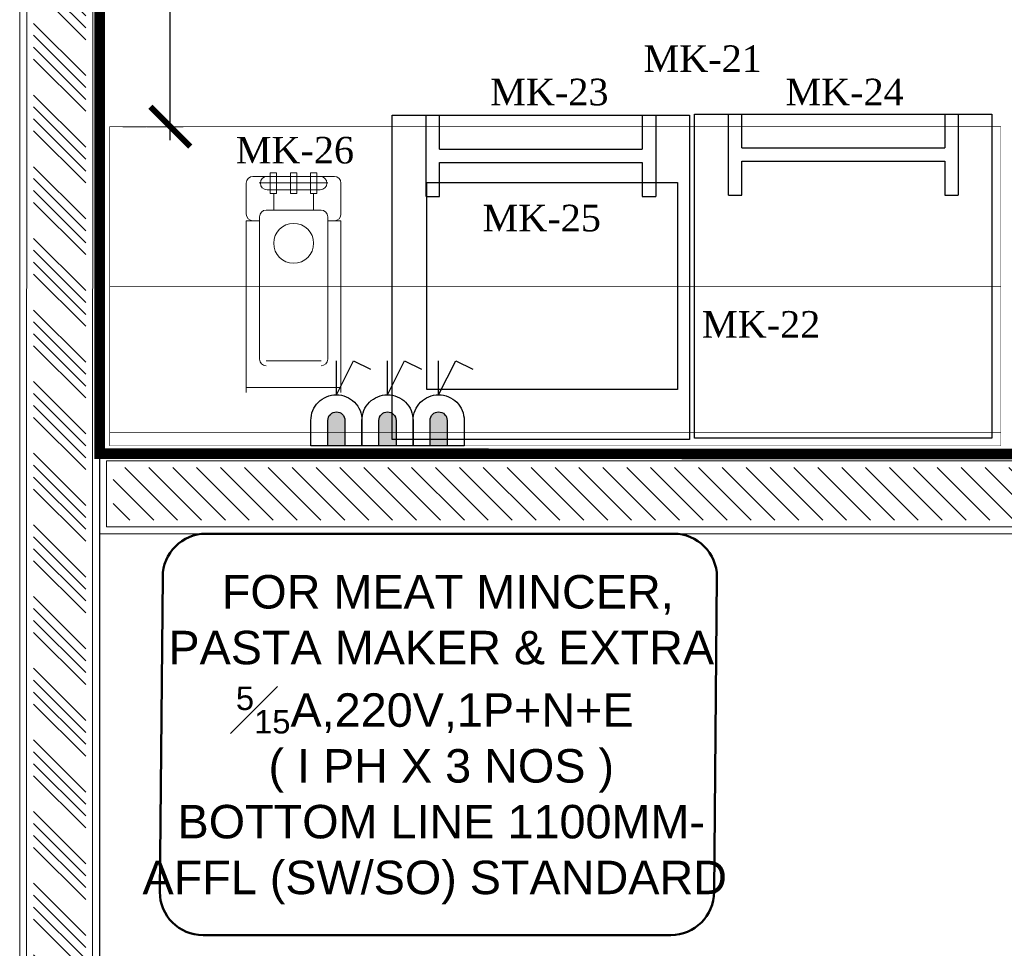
# Model space of a CAD drawing. Header units: millimetres. Extents: x 1277566 to 1493426, y 1039116 to 1145896.
# Tile 75 of 151: x 1368610 to 1370460, y 1134827 to 1136573. Entities that reach past the tile are written whole.
import ezdxf

# ---------------------------------------------------------------- set-up
doc = ezdxf.new("R2010")
doc.units = ezdxf.units.MM
doc.header["$PDMODE"] = 67
doc.linetypes.add('DASHED2', pattern=[0.375, 0.25, -0.125])
for name, color, linetype in [('200', 2, 'Continuous'), ('ELECTRICAL', 4, 'Continuous'), ('Equipment Name', 8, 'Continuous')]:
    doc.layers.add(name, color=color, linetype=linetype)
for name, color, linetype, lineweight in [('A Equipments', 7, 'Continuous', 5), ('CIVIL WALL HATCH', 7, 'Continuous', 5), ('CKD Dimensions', 3, 'Continuous', 0), ('CKD Equipments', 252, 'Continuous', 0), ('Comm BCAS Rejected', 1, 'Continuous', 9), ('ELE-TEXT', 255, 'Continuous', 25), ('FRONT COUNTER', 214, 'Continuous', 18), ('L4', 7, 'Continuous', 25), ('L6', 252, 'Continuous', 13), ('L7', 252, 'Continuous', 0), ('PLASTER', 252, 'Continuous', 9), ('tile finish', 32, 'Continuous', 9)]:
    doc.layers.add(name, color=color, linetype=linetype, lineweight=lineweight)
doc.layers.add('Equipment', color=7, linetype='Continuous', lineweight=9, true_color=0xcc6600)
doc.styles.add('Arial', font='arial.ttf', dxfattribs={"height": 3500})
doc.styles.add('CKD_Dimension Text', font='BOOKOS.TTF')
doc.styles.add('ROMANS', font='arial.ttf', dxfattribs={"width": 0.75})
doc.styles.add('text', font='GOTHICBI.TTF')
doc.dimstyles.new('1.300', dxfattribs={"dimtxt": 150, "dimasz": 75, "dimexe": 25, "dimexo": 25, "dimgap": 15, "dimtad": 0, "dimdec": 0, "dimdsep": 46, "dimtxsty": 'ROMANS', "dimblk": 'ARCHTICK', "dimcen": 0.09, "dimdle": 25, "dimclrd": 256, "dimclre": 256, "dimclrt": 256, "dimadec": 1, "dimazin": 2, "dimtfac": 1, "dimtdec": 0, "dimtmove": 2, "dimatfit": 3, "dimldrblk": 'OPEN90', "dimfxl": 100, "dimtolj": 1, "dimtzin": 0, "dimlwe": -1, "dimarcsym": 0})
doc.dimstyles.new('CKD 6', dxfattribs={"dimtxt": 90, "dimasz": 75, "dimexe": 0, "dimexo": 6, "dimgap": 7.5, "dimtad": 0, "dimdec": 0, "dimzin": 1, "dimdsep": 46, "dimtxsty": 'text', "dimblk": 'ARCHTICK', "dimcen": 54, "dimdle": 0.0015, "dimclrd": 256, "dimclre": 256, "dimclrt": 256, "dimazin": 0, "dimtfac": 1, "dimtdec": 0, "dimtix": 1, "dimtmove": 0, "dimatfit": 3, "dimfxl": 1, "dimlwd": -1, "dimlwe": -1, "dimarcsym": 0})

# ---------------------------------------------------------------- blocks, each defined once
blk = doc.blocks.new('G$C1CE0169D')
at = {"layer": '200', "color": 6}
for p, q in [((609.6, 558.8), (0, 558.8)), ((0, 558.8), (0, 0)), ((609.6, 0), (609.6, 558.8)), ((609.6, 495.3), (457.2, 495.3)), ((457.2, 469.9), (457.2, 495.3)), ((520.7, 469.9), (457.2, 469.9)), ((520.7, 88.9), (520.7, 469.9)), ((546.1, 88.9), (546.1, 469.9)), ((609.6, 469.9), (546.1, 469.9)), ((457.2, 88.9), (520.7, 88.9)), ((457.2, 63.5), (457.2, 88.9)), ((546.1, 88.9), (609.6, 88.9)), ((457.2, 63.5), (609.6, 63.5)), ((0, 0), (609.6, 0))]:
    blk.add_line(p, q, dxfattribs=at)
blk = doc.blocks.new('_ARCHTICK')
at = {"color": 0, "linetype": 'ByBlock', "const_width": 0.15}
blk.add_lwpolyline([(-0.5, -0.5), (0.5, 0.5)], dxfattribs=at)
blk = doc.blocks.new('*D163')
at = {"layer": 'CKD Dimensions', "transparency": 16777216}
for p, q in [((1370197.4, 1137329.4), (1370792.3, 1137329.4)), ((1370723.3, 1136372.7), (1370792.3, 1136372.7))]:
    blk.add_line(p, q, dxfattribs=at)
at = {"layer": 'CKD Dimensions', "color": 30, "transparency": 16777216}
for p, q in [((1370792.3, 1137329.4), (1370792.3, 1137051.5)), ((1370792.3, 1136372.7), (1370792.3, 1136650.6))]:
    blk.add_line(p, q, dxfattribs=at)
at = {"layer": 'Defpoints', "color": 0, "transparency": 16777216}
for p in [(1370191.4, 1137329.4, 0), (1370717.3, 1136372.7), (1370792.3, 1136372.7)]:
    blk.add_point(p, dxfattribs=at)
at = {"layer": 'CKD Dimensions', "color": 30, "transparency": 16777216, "xscale": 75, "yscale": 75, "zscale": 75}
for p, rotation in [((1370792.3, 1137329.4), 90), ((1370792.3, 1136372.7), 270)]:
    blk.add_blockref('_ARCHTICK', p, dxfattribs=dict(at, rotation=rotation))
at = {"layer": 'CKD Dimensions', "transparency": 16777216, "insert": (1370792.3, 1136851.1), "char_height": 60, "attachment_point": 5, "rotation": 90, "style": 'text'}
blk.add_mtext('957 [3\'-2"]', dxfattribs=at)
blk = doc.blocks.new('*D154')
at = {"layer": 'Defpoints', "color": 0, "transparency": 16777216}
for p in [(1368778.4, 1137348.4, 0), (1368778.8, 1136371.7), (1368892.9, 1136371.7)]:
    blk.add_point(p, dxfattribs=at)
at = {"layer": 'L7', "lineweight": -2, "transparency": 16777216}
for p, q in [((1368892.9, 1137373.4), (1368892.9, 1136999.3)), ((1368892.9, 1136346.7), (1368892.9, 1136720.8))]:
    blk.add_line(p, q, dxfattribs=at)
at = {"layer": 'L7', "linetype": 'DASHED2', "transparency": 16777216}
for p, q in [((1368803.4, 1137348.4), (1368917.9, 1137348.4)), ((1368803.8, 1136371.7), (1368917.9, 1136371.7))]:
    blk.add_line(p, q, dxfattribs=at)
at = {"layer": 'L7', "lineweight": -2, "transparency": 16777216, "xscale": 75, "yscale": 75, "zscale": 75}
for p, rotation in [((1368892.9, 1137348.4), 90), ((1368892.9, 1136371.7), 270)]:
    blk.add_blockref('_ARCHTICK', p, dxfattribs=dict(at, rotation=rotation))
at = {"layer": 'L7', "transparency": 16777216, "insert": (1368892.9, 1136860.1), "char_height": 150, "attachment_point": 5, "rotation": 90, "style": 'ROMANS', "bg_fill": 3, "box_fill_scale": 1.1, "bg_fill_color": 256, "bg_fill_true_color": 13158600, "bg_fill_transparency": 0}
blk.add_mtext('\\A1;977', dxfattribs=at)
blk = doc.blocks.new('_Open90')
at = {"color": 0, "linetype": 'ByBlock', "lineweight": -2}
for p, q in [((-0.5, 0.5), (0, 0)), ((0, 0), (-1, 0)), ((0, 0), (-0.5, -0.5))]:
    blk.add_line(p, q, dxfattribs=at)
blk = doc.blocks.new('A$C41F15E28')
at = {"layer": 'L4'}
blk.add_hatch(color=7, dxfattribs=at).paths.add_polyline_path([(15.5, 0), (-15.5, 0), (-15.5, -46.4, 0.414214), (0, -61.9, 0.414214), (15.5, -46.4)])
at = {"layer": 'L4', "color": 7}
for p, q in [((0, -92.9), (-31, -154.8)), ((0, -92.9), (0, -154.8)), ((-31, -154.8), (-61.9, -139.3))]:
    blk.add_line(p, q, dxfattribs=at)
blk.add_lwpolyline([(-46.4, 0), (46.4, 0), (46.4, -46.4, -0.414214), (0, -92.9), (0, -92.9, -0.414214), (-46.4, -46.4), (-46.4, 0)], format="xyb", dxfattribs=at)
blk.add_lwpolyline([(-15.5, 0), (15.5, 0), (15.5, -46.4, -0.414214), (0, -61.9, -0.414214), (-15.5, -46.4)], format="xyb", close=True, dxfattribs=at)

msp = doc.modelspace()

# ---------------------------------------------------------------- hatches: boundary and pattern name
at = {"layer": 'CIVIL WALL HATCH'}
h = msp.add_hatch(dxfattribs=at)
h.set_pattern_fill('ANSI34', color=256, scale=5, angle=90)
h.set_pattern_definition([(135, (185545.61, -46618.93), (-67.351921, -67.351921), []), (135, (185545.61, -46596.48), (-67.351921, -67.351921), []), (135, (185545.61, -46574.03), (-67.351921, -67.351921), []), (135, (185545.61, -46551.58), (-67.351921, -67.351921), [])])
h.paths.add_polyline_path([(1368733.9579, 1138302.9562), (1368733.7873, 1133832.4515), (1368635.7946, 1133832.4515), (1368635.9652, 1138302.9562)])
h = msp.add_hatch(dxfattribs=at)
h.set_pattern_fill('ANSI31', color=256, scale=10, angle=270)
h.set_pattern_definition([(315, (185545.612, -46630.876), (22.4506403, 22.4506403), [])])
h.paths.add_polyline_path([(1371607.0766, 1135731.0103), (1368785.4103, 1135731.1627), (1368785.39, 1135632.15), (1368884.3991, 1135632.1498), (1368884.3992, 1135632.1499), (1371508.0127, 1135632.0116), (1371607.1148, 1135632.0003)])

# ---------------------------------------------------------------- linework, layer by layer
msp.add_line((1368759.9615, 1138328.9599), (1368759.7909, 1133806.4478))
at = {"color": 4}
msp.add_lwpolyline([(1369375.0221, 1136266.7129), (1369845.8357, 1136266.7129), (1369845.8357, 1135877.6956), (1369375.0221, 1135877.6956)], close=True, dxfattribs=at)
at = {"layer": 'A Equipments'}
msp.add_circle((1369124.6404, 1136152.5106), 37.5, dxfattribs=at)
at = {"layer": 'Comm BCAS Rejected'}
msp.add_line((1368609.7909, 1133656.4478), (1368609.7909, 1143710.0341), dxfattribs=at)
at = {"layer": 'ELECTRICAL', "color": 0, "lineweight": 50}
msp.add_lwpolyline([(1368878.5521, 1135525.3069), (1368873.0798, 1134933.2412, 0.414213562), (1368954.39, 1134851.931), (1369833.3904, 1134851.931, 0.414213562), (1369914.7006, 1134933.2412), (1369920.173, 1135525.3069, 0.414213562), (1369838.8627, 1135606.6172), (1368959.8624, 1135606.6172, 0.414213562)], format="xyb", close=True, dxfattribs=at)
at = {"layer": 'Equipment', "lineweight": 5, "ltscale": 25}
for p, q in [((1369201.1404, 1136278.1989), (1369048.1404, 1136278.1989)), ((1369080.7416, 1136285.1989), (1369092.7416, 1136285.1989)), ((1369080.7416, 1136246.1714), (1369080.7416, 1136285.1989)), ((1369092.7416, 1136246.1714), (1369092.7416, 1136285.1989)), ((1369130.6404, 1136285.1989), (1369118.6404, 1136285.1989)), ((1369118.6404, 1136246.1714), (1369118.6404, 1136285.1989)), ((1369130.6404, 1136246.1714), (1369130.6404, 1136285.1989)), ((1369168.5391, 1136285.1989), (1369156.5391, 1136285.1989)), ((1369156.5391, 1136246.1714), (1369156.5391, 1136285.1989)), ((1369168.5391, 1136246.1714), (1369168.5391, 1136285.1989)), ((1369035.6404, 1136207.547), (1369035.6404, 1136265.6989)), ((1369060.1404, 1136266.1989), (1369189.1404, 1136266.1989)), ((1369213.6404, 1136207.547), (1369213.6404, 1136265.6989)), ((1369087.1404, 1136253.1989), (1369074.6404, 1136253.1989)), ((1369092.7416, 1136246.1714), (1369080.7416, 1136246.1714)), ((1369087.1404, 1136253.1989), (1369162.1404, 1136253.1989)), ((1369087.1404, 1136215.0106), (1369087.1404, 1136246.1714)), ((1369118.6404, 1136246.1714), (1369130.6404, 1136246.1714)), ((1369156.5391, 1136246.1714), (1369168.5391, 1136246.1714)), ((1369162.1404, 1136253.1989), (1369174.6404, 1136253.1989)), ((1369162.1404, 1136215.0106), (1369162.1404, 1136246.1714)), ((1369176.1404, 1136215.0106), (1369073.1404, 1136215.0106)), ((1369035.6404, 1135872.1989), (1369035.6404, 1136195.047)), ((1369060.6404, 1136195.047), (1369035.6404, 1136195.047)), ((1369060.6404, 1135934.6989), (1369060.6404, 1136202.5106)), ((1369188.6404, 1136202.5106), (1369188.6404, 1135934.6989)), ((1369188.6404, 1136195.047), (1369213.6404, 1136195.047)), ((1369213.6404, 1136195.047), (1369213.6404, 1135872.1989)), ((1369176.1404, 1135931.6989), (1369073.1404, 1135931.6989)), ((1369213.6404, 1135881.6989), (1369035.6404, 1135881.6989))]:
    msp.add_line(p, q, dxfattribs=at)
for centre, start, end in [((1369048.1404, 1136265.6989), 90, 180), ((1369074.6404, 1136265.6989), 90, 180), ((1369174.6404, 1136265.6989), 0, 90), ((1369201.1404, 1136265.6989), 0, 90), ((1369074.6404, 1136265.6989), 180, 270), ((1369174.6404, 1136265.6989), 270, 0), ((1369048.1404, 1136207.547), 180, 270), ((1369073.1404, 1136202.5106), 90, 180), ((1369176.1404, 1136202.5106), 0, 90), ((1369201.1404, 1136207.547), 270, 0), ((1369073.1404, 1135934.6989), 180, 270), ((1369176.1404, 1135934.6989), 270, 0)]:
    msp.add_arc(centre, 12.5, start, end, dxfattribs=at)
at = {"layer": 'FRONT COUNTER', "const_width": 20}
msp.add_lwpolyline([(1371632.5127, 1133806.4485), (1371632.6163, 1135756.5107), (1368759.9102, 1135756.9113), (1368759.9386, 1138178.9599), (1375023.4587, 1138178.9599), (1375023.4587, 1133806.4478), (1374322.3642, 1133806.4478), (1374322.3642, 1133911.4478), (1373842.3642, 1133911.4478), (1373842.3642, 1133806.4478), (1371632.5127, 1133806.5653)], dxfattribs=at)
at = {"layer": 'L6', "const_width": 1}
msp.add_lwpolyline([(1370453.7578, 1135771.717), (1368778.7578, 1135771.717), (1368778.7578, 1136371.717), (1370453.7578, 1136371.717), (1370453.7578, 1135771.717), (1370453.7578, 1135796.717), (1368778.7578, 1135796.717)], dxfattribs=at)
at = {"layer": 'L7', "const_width": 1}
msp.add_lwpolyline([(1368778.7578, 1136071.717), (1370453.7578, 1136071.717)], dxfattribs=at)
at = {"layer": 'PLASTER'}
for points in [[(1368746.9597, 1138315.9581), (1368746.7891, 1133819.4496), (1368622.7928, 1133819.4496), (1368622.9633, 1138315.9581)], [(1371495.9381, 1135619.4905), (1371619.6153, 1135619.5008), (1371619.5771, 1135743.5108), (1368772.91, 1135743.6633), (1368772.8894, 1135619.6495), (1368896.8997, 1135619.6492), (1368896.8997, 1135619.6494), (1371495.5221, 1135619.5111)]]:
    msp.add_lwpolyline(points, close=True, dxfattribs=at)
at = {"layer": 'tile finish'}
msp.add_lwpolyline([(1368759.9615, 1138328.9599), (1368759.7909, 1133806.4478), (1368609.7909, 1133806.4478), (1368609.9615, 1138328.9599)], close=True, dxfattribs=at)
msp.add_lwpolyline([(1371482.7011, 1135606.4893), (1371632.6153, 1135606.5019), (1371632.5771, 1135756.5107), (1368759.9102, 1135756.6634), (1368759.8893, 1135606.6497), (1368759.8893, 1135606.6497), (1368759.8893, 1135606.6497), (1371482.5324, 1135606.5111), (1371482.9484, 1135606.5111)], dxfattribs=at)

# ---------------------------------------------------------------- block references
at = {"layer": 'CKD Equipments', "ltscale": 0.25, "xscale": -1, "rotation": 270}
for p in [(1369310.0597, 1135783.5834), (1369878.2914, 1135785.9644)]:
    msp.add_blockref('G$C1CE0169D', p, dxfattribs=at)
at = {"layer": 'ELECTRICAL', "color": 2, "lineweight": 50, "xscale": 1.034096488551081, "yscale": 1.034096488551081, "zscale": 1.034096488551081, "rotation": 180}
for p in [(1369205.0362, 1135771.717), (1369301.0774, 1135771.717), (1369397.1187, 1135771.717)]:
    msp.add_blockref('A$C41F15E28', p, dxfattribs=at)

# ---------------------------------------------------------------- texts
at = {"layer": 'ELE-TEXT', "color": 4, "linetype": 'Continuous', "insert": (1369389.8566, 1135219.5466), "char_height": 62.9153103, "width": 1110.91, "attachment_point": 5, "style": 'Arial'}
msp.add_mtext('{\\fArial|b0|i0|c238|p34;  \\C7;FOR \\fArial|b0|i0|c0|p34;MEAT MINCER,\\P PASTA MAKER & EXTRA \\P\\A1;{\\H0.7x;\\S5#15;}\\F@Arial Unicode MS|c0;A\\fArial|b0|i0|c238|p34;,220V,1P+N+E \\P ( I PH X \\F@Arial Unicode MS|c0;3\\fArial|b0|i0|c238|p34; NO\\F@Arial Unicode MS|c0;S\\fArial|b0|i0|c238|p34; )\\F@Arial Unicode MS|c0; \\P\\fArial|b0|i0|c238|p34; \\F@Arial Unicode MS|c0;BOTTOM LINE \\fArial|b0|i0|c0|p34;1100MM- AFFL\\fArial|b0|i0|c238|p34; (SW/SO) STANDARD}', dxfattribs=at)
at = {"layer": 'Equipment Name', "char_height": 50, "width": 781.752435, "attachment_point": 1, "style": 'CKD_Dimension Text'}
for s, insert in [('MK-21', (1369782.2835, 1136524.5892)), ('MK-23', (1369494.1093, 1136461.9211)), ('MK-24', (1370048.893, 1136461.9211)), ('MK-26', (1369015.8136, 1136352.6289)), ('MK-25', (1369479.7636, 1136225.0308)), ('MK-22', (1369892.0206, 1136025.0974))]:
    msp.add_mtext(s, dxfattribs=dict(at, insert=insert))

# ---------------------------------------------------------------- dimensions: what is measured, and where the dimension line sits
at = {"layer": 'CKD Dimensions'}
dim = msp.add_linear_dim(base=(1370792.3208, 1136372.7441), p1=(1370191.4292, 1137329.4116, 0), p2=(1370717.3208, 1136372.7441), angle=90, dimstyle='CKD 6', override={"dimtxt": 60, "dimtxsty": 'text', "dimclrd": 30, "dimtix": 0, "dimatfit": 2}, dxfattribs=at)
dim.commit()
dim.dimension.update_dxf_attribs({"geometry": '*D163', "text_midpoint": (1370792.3208, 1136851.0778)})

# ---------------------------------------------------------------- next in the draw order: dimensions: what is measured, and where the dimension line sits
at = {"layer": 'L7'}
dim = msp.add_linear_dim(base=(1368892.9435, 1136371.717), p1=(1368778.3622, 1137348.388, 0), p2=(1368778.7578, 1136371.717), angle=90, dimstyle='1.300', override={"dimfxl": 500, "dimfxlon": 1, "dimtfill": 1, "dimarcsym": 1}, dxfattribs=at)
dim.commit()
dim.dimension.update_dxf_attribs({"geometry": '*D154', "text_midpoint": (1368892.9435, 1136860.0525)})

doc.saveas('drawing.dxf')
